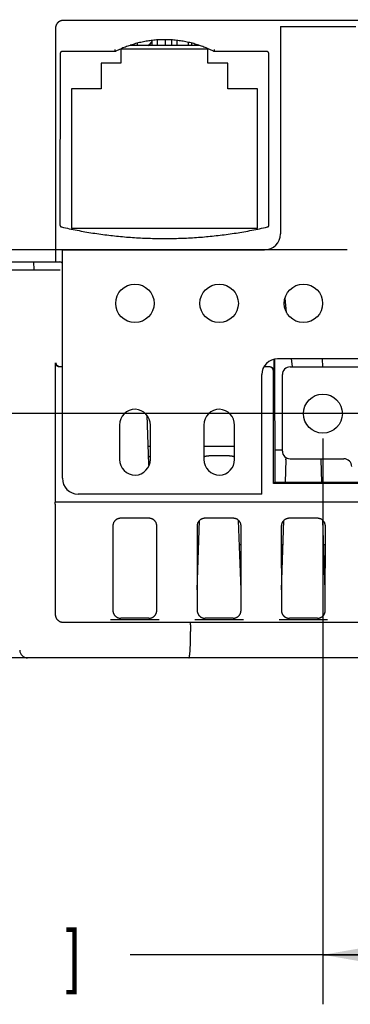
# Model space of a CAD drawing. Header units: inches. Extents: x 0 to 22, y 0 to 17.
# Tile 21 of 41: x 13.8 to 14.7, y 3.7 to 6.2. Entities that reach past the tile are written whole.
import ezdxf

# ---------------------------------------------------------------- set-up
doc = ezdxf.new("R2010")
doc.units = ezdxf.units.IN
doc.header["$LTSCALE"] = 1.21
doc.header["$MEASUREMENT"] = 0
doc.layers.get('0').update_dxf_attribs({"linetype": 'CONTINUOUS'})
doc.layers.add('DIMENSIONS', color=7, linetype='CONTINUOUS')
doc.styles.get("Standard").update_dxf_attribs({"font": 'txt', "width": 0.8})
doc.dimstyles.new('DIMSTYLE_1', dxfattribs={"dimtxt": 0.125, "dimasz": 0.18, "dimexe": 0.18, "dimexo": 0.0625, "dimgap": 0.09, "dimtad": 0, "dimtih": 1, "dimtoh": 1, "dimdec": 3, "dimzin": 4, "dimdsep": 46, "dimtxsty": 'STANDARD', "dimblk": '_FILLED', "dimblk1": '_FILLED', "dimblk2": '_FILLED', "dimcen": 0.09, "dimadec": 0, "dimazin": 0, "dimtp": 0.01, "dimtm": 0.01, "dimtfac": 1, "dimtdec": 3, "dimtofl": 0, "dimtmove": 0, "dimatfit": 3, "dimldrblk": '_FILLED', "dimfxl": 1, "dimtolj": 1, "dimtzin": 4, "dimarcsym": 0})

# ---------------------------------------------------------------- blocks, each defined once
blk = doc.blocks.new('_FILLED')
at = {"color": 0, "linetype": 'BYBLOCK'}
blk.add_solid([(0, 0), (-1, 0.174), (-1, -0.174)], dxfattribs=at)
blk = doc.blocks.new('*D8')
at = {"layer": 'DIMENSIONS', "color": 2, "linetype": 'CONTINUOUS'}
for p, q in [((13.9727, 6.6036), (11.7053, 6.6036)), ((11.8303, 6.6036), (11.8303, 6.2439)), ((11.8303, 5.6342), (11.8303, 5.9939)), ((14.6504, 5.6342), (11.7053, 5.6342))]:
    blk.add_line(p, q, dxfattribs=at)
at = {"layer": 'DIMENSIONS', "color": 2, "linetype": 'CONTINUOUS', "xscale": 0.18, "yscale": 0.18, "zscale": 0.18}
for p, rotation in [((11.8303, 6.6036), 90), ((11.8303, 5.6342), 270)]:
    blk.add_blockref('_FILLED', p, dxfattribs=dict(at, rotation=rotation))
at = {"layer": 'DIMENSIONS', "color": 2, "linetype": 'CONTINUOUS', "width": 0.8}
for s, p in [('.969', (11.2178, 6.0564)), ('[', (11.7428, 6.0564)), ('24.62', (11.8428, 6.0564)), (']', (12.3428, 6.0564))]:
    blk.add_text(s, height=0.125, dxfattribs=at).set_placement(p)
blk = doc.blocks.new('*D9')
at = {"layer": 'DIMENSIONS', "color": 2, "linetype": 'CONTINUOUS'}
for p, q in [((14.5893, 5.158), (14.5893, 3.7286)), ((15.8925, 5.158), (15.8925, 3.7286)), ((15.2409, 3.8536), (14.1018, 3.8536)), ((14.5893, 3.8536), (15.2409, 3.8536)), ((15.8925, 3.8536), (15.2409, 3.8536))]:
    blk.add_line(p, q, dxfattribs=at)
at = {"layer": 'DIMENSIONS', "color": 2, "linetype": 'CONTINUOUS', "xscale": 0.18, "yscale": 0.18, "zscale": 0.18, "rotation": 180}
blk.add_blockref('_FILLED', (14.5893, 3.8536), dxfattribs=at)
at = {"layer": 'DIMENSIONS', "color": 2, "linetype": 'CONTINUOUS', "xscale": 0.18, "yscale": 0.18, "zscale": 0.18}
blk.add_blockref('_FILLED', (15.8925, 3.8536), dxfattribs=at)
at = {"layer": 'DIMENSIONS', "color": 2, "linetype": 'CONTINUOUS', "width": 0.8}
for s, p in [('1.303', (12.8143, 3.7911)), ('[', (13.4393, 3.7911)), ('33.1', (13.5393, 3.7911)), (']', (13.9393, 3.7911))]:
    blk.add_text(s, height=0.125, dxfattribs=at).set_placement(p)
blk = doc.blocks.new('*D11')
at = {"layer": 'DIMENSIONS', "color": 2, "linetype": 'CONTINUOUS'}
for p, q in [((15.83, 5.2205), (11.7053, 5.2205)), ((11.8303, 5.2205), (11.8303, 5.037)), ((11.8303, 4.6036), (11.8303, 4.787)), ((14.1838, 4.6036), (11.7053, 4.6036))]:
    blk.add_line(p, q, dxfattribs=at)
at = {"layer": 'DIMENSIONS', "color": 2, "linetype": 'CONTINUOUS', "xscale": 0.18, "yscale": 0.18, "zscale": 0.18}
for p, rotation in [((11.8303, 5.2205), 90), ((11.8303, 4.6036), 270)]:
    blk.add_blockref('_FILLED', p, dxfattribs=dict(at, rotation=rotation))
at = {"layer": 'DIMENSIONS', "color": 2, "linetype": 'CONTINUOUS', "width": 0.8}
for s, p in [('.617', (11.2178, 4.8495)), ('[', (11.7428, 4.8495)), ('15.67', (11.8428, 4.8495)), (']', (12.3428, 4.8495))]:
    blk.add_text(s, height=0.125, dxfattribs=at).set_placement(p)

msp = doc.modelspace()

# ---------------------------------------------------------------- linework, layer by layer
at = {"color": 7, "linetype": 'CONTINUOUS'}
for p, q in [((13.9133, 6.1936), (13.9133, 5.6036)), ((14.4819, 6.1986), (14.4819, 5.6742)), ((14.4819, 6.1986), (14.6729, 6.1986)), ((14.2768, 6.1506), (14.1018, 6.1506)), ((14.1078, 6.1506), (14.1078, 6.1525)), ((14.1208, 6.1506), (14.1208, 6.1562)), ((14.1578, 6.1506), (14.1578, 6.163)), ((14.1708, 6.1506), (14.1708, 6.1642)), ((14.1908, 6.1648), (14.1909, 6.1506)), ((14.2078, 6.1506), (14.2078, 6.1642)), ((14.2208, 6.1506), (14.2208, 6.163)), ((14.25, 6.1506), (14.25, 6.1581)), ((14.2578, 6.1506), (14.2578, 6.1561)), ((14.2708, 6.1506), (14.2708, 6.1524)), ((13.9252, 6.1299), (13.9247, 5.6967)), ((14.0632, 6.1349), (13.9302, 6.1349)), ((14.0788, 6.1406), (14.0788, 6.1056)), ((14.2988, 6.1406), (14.0788, 6.1406)), ((14.2988, 6.1056), (14.2988, 6.1406)), ((14.4475, 6.1349), (14.3153, 6.1349)), ((14.453, 5.6967), (14.4525, 6.1299)), ((14.0288, 6.1056), (14.0288, 6.0406)), ((14.0788, 6.1056), (14.0288, 6.1056)), ((14.3488, 6.1056), (14.2988, 6.1056)), ((14.3488, 6.0406), (14.3488, 6.1056)), ((13.9538, 6.0406), (13.9538, 5.6886)), ((14.0288, 6.0406), (13.9538, 6.0406)), ((14.4238, 6.0406), (14.3488, 6.0406)), ((14.4238, 5.6886), (14.4238, 6.0406)), ((13.9538, 5.6886), (14.4238, 5.6886)), ((13.9307, 5.0572), (13.9307, 5.6342)), ((13.9307, 5.6342), (14.4419, 5.6342)), ((13.1033, 5.6036), (13.9233, 5.6036)), ((13.8594, 5.5836), (13.859, 5.6037)), ((13.1733, 5.5835), (13.9251, 5.5836)), ((14.4977, 5.4756), (14.4939, 5.5118)), ((13.9133, 5.0019), (13.9133, 5.3486)), ((14.4655, 5.3575), (14.4655, 5.3286)), ((14.4673, 5.3578), (14.4676, 5.0476)), ((16.0075, 5.359), (14.4747, 5.359)), ((14.5121, 5.3392), (14.5101, 5.3586)), ((14.5894, 5.3386), (14.5887, 5.3586)), ((13.9307, 5.3386), (13.9233, 5.3386)), ((14.4542, 5.3386), (14.4399, 5.3386)), ((14.4642, 5.0441), (14.4642, 5.3286)), ((14.5066, 5.3386), (15.9752, 5.3386)), ((14.4347, 5.0172), (14.4347, 5.319)), ((14.487, 5.126), (14.487, 5.3189)), ((14.1441, 5.2162), (14.1484, 5.0932)), ((14.0752, 5.1914), (14.0752, 5.1049)), ((14.1531, 5.1049), (14.1531, 5.1914)), ((14.2882, 5.1914), (14.2882, 5.1049)), ((14.3661, 5.1049), (14.3661, 5.1914)), ((14.1531, 5.1376), (14.1468, 5.1376)), ((14.3661, 5.1376), (14.2882, 5.1376)), ((14.487, 5.1285), (14.4675, 5.1285)), ((14.3032, 5.1143), (14.3506, 5.1143)), ((14.4959, 5.1041), (14.4939, 5.0476)), ((14.5066, 5.1063), (14.6425, 5.1063)), ((14.5839, 5.1041), (14.5859, 5.0476)), ((14.4642, 5.0441), (14.4676, 5.0476)), ((16.0273, 5.0441), (14.4642, 5.0441)), ((14.4676, 5.0476), (16.0142, 5.0476)), ((14.4347, 5.0172), (13.9707, 5.0172)), ((13.9128, 4.9919), (13.9128, 4.7136)), ((16.3176, 4.9969), (13.913, 4.9969)), ((14.1496, 4.9561), (14.0782, 4.9561)), ((14.2714, 4.7757), (14.2775, 4.9507)), ((14.3626, 4.9561), (14.2912, 4.9561)), ((14.3824, 4.7757), (14.3763, 4.9507)), ((14.4844, 4.7757), (14.4905, 4.9507)), ((14.5756, 4.9561), (14.5042, 4.9561)), ((14.5954, 4.7757), (14.5893, 4.9507)), ((14.0582, 4.9361), (14.0585, 4.7235)), ((14.1694, 4.7235), (14.1696, 4.9361)), ((14.2712, 4.9361), (14.2715, 4.7235)), ((14.3824, 4.7235), (14.3826, 4.9361)), ((14.4842, 4.9361), (14.4845, 4.7235)), ((14.5954, 4.7235), (14.5956, 4.9361)), ((14.2713, 4.8901), (14.2754, 4.8901)), ((14.3784, 4.8901), (14.3826, 4.8901)), ((14.4843, 4.8901), (14.4884, 4.8901)), ((14.5914, 4.8901), (14.5956, 4.8901)), ((14.1493, 4.7036), (14.0785, 4.7036)), ((14.3623, 4.7036), (14.2915, 4.7036)), ((14.5753, 4.7036), (14.5045, 4.7036)), ((13.9328, 4.6936), (14.738, 4.6936)), ((14.1753, 4.6993), (14.0526, 4.6993)), ((14.3883, 4.6993), (14.2656, 4.6993)), ((14.6013, 4.6993), (14.4786, 4.6993)), ((14.2548, 4.6615), (14.2549, 4.6704)), ((16.4173, 4.6036), (13.8428, 4.6036))]:
    msp.add_line(p, q, dxfattribs=at)
for centre, radius in [((14.1141, 5.499), 0.0486), ((14.3271, 5.499), 0.0486), ((14.5401, 5.499), 0.0486), ((14.5893, 5.2205), 0.0492)]:
    msp.add_circle(centre, radius, dxfattribs=at)
for centre, radius, start, end in [((14.1384, 6.1686), 0.02, 295.7161, 341.6066), ((14.4419, 5.6742), 0.04, 270, 360), ((13.9233, 5.5936), 0.01, 42.1833, 90), ((14.4747, 5.319), 0.04, 90, 180), ((14.5066, 5.3189), 0.0197, 90, 180), ((14.1152, 5.1914), 0.04, 90, 180), ((14.1131, 5.1914), 0.04, 0, 86.9962), ((14.3282, 5.1914), 0.04, 90, 180), ((14.3261, 5.1914), 0.04, 0, 86.9962), ((14.5066, 5.126), 0.0197, 180, 270), ((14.1152, 5.1049), 0.04, 180, 270), ((14.1131, 5.1049), 0.04, 273.0038, 360), ((14.3282, 5.1049), 0.04, 180, 270), ((14.3261, 5.1049), 0.04, 273.0038, 360), ((14.6425, 5.0866), 0.0197, 0, 90), ((14.1584, 5.0936), 0.01, 182, 205.09), ((13.9707, 5.0572), 0.04, 180, 270), ((13.8428, 4.6236), 0.02, 181.5062, 270.0002)]:
    msp.add_arc(centre, radius, start, end, dxfattribs=at)
for points, knots in [([(13.9333, 6.2136), (13.9327, 6.2136), (13.9314, 6.2135), (13.9296, 6.2133), (13.9278, 6.2128), (13.926, 6.2123), (13.9244, 6.2115), (13.9227, 6.2106), (13.9212, 6.2096), (13.9198, 6.2084), (13.9185, 6.2071), (13.9173, 6.2057), (13.9163, 6.2041), (13.9154, 6.2025), (13.9146, 6.2008), (13.914, 6.1991), (13.9136, 6.1973), (13.9134, 6.1955), (13.9133, 6.1942), (13.9133, 6.1936)], [0, 0, 0, 0, 0.058918, 0.117818, 0.176658, 0.235512, 0.294288, 0.353106, 0.411841, 0.47064, 0.52936, 0.588159, 0.646894, 0.705712, 0.764488, 0.823342, 0.882182, 0.941082, 1, 1, 1, 1]), ([(15.0724, 6.2136), (14.9466, 6.2136), (14.6943, 6.2136), (14.3146, 6.2136), (14.0607, 6.2136), (13.9333, 6.2136)], [0, 0, 0, 0, 0.331128, 0.664461, 1, 1, 1, 1]), ([(14.2768, 6.1506), (14.2764, 6.1507), (14.2717, 6.1523), (14.2627, 6.155), (14.2496, 6.1583), (14.2364, 6.1609), (14.223, 6.1629), (14.2095, 6.1643), (14.196, 6.1649), (14.1825, 6.1649), (14.169, 6.1643), (14.1556, 6.1629), (14.1422, 6.1609), (14.1289, 6.1583), (14.1158, 6.155), (14.1068, 6.1523), (14.1022, 6.1507), (14.1018, 6.1506)], [0, 0, 0, 0, 0.006789, 0.082617, 0.158489, 0.234423, 0.310329, 0.386143, 0.462032, 0.537968, 0.613857, 0.689671, 0.765577, 0.841511, 0.917383, 0.993211, 1, 1, 1, 1]), ([(13.9302, 6.1349), (13.93, 6.1349), (13.9295, 6.1349), (13.9289, 6.1348), (13.9283, 6.1346), (13.9277, 6.1343), (13.9271, 6.1339), (13.9267, 6.1335), (13.9262, 6.133), (13.9259, 6.1324), (13.9256, 6.1319), (13.9254, 6.1312), (13.9252, 6.1306), (13.9252, 6.1302), (13.9252, 6.1299)], [0, 0, 0, 0, 0.083054, 0.166821, 0.250574, 0.333586, 0.416583, 0.500288, 0.583976, 0.66692, 0.749849, 0.833488, 0.917113, 1, 1, 1, 1]), ([(14.0647, 6.1387), (14.0645, 6.1386), (14.0642, 6.1385), (14.0636, 6.1383), (14.063, 6.1382), (14.0627, 6.1382), (14.0625, 6.1382)], [0, 0, 0, 0, 0.249998, 0.5, 0.750002, 1, 1, 1, 1]), ([(14.0644, 6.1349), (14.0643, 6.135), (14.064, 6.135), (14.0636, 6.1349), (14.0634, 6.1349), (14.0632, 6.1349)], [0, 0, 0, 0, 0.342083, 0.67219, 1, 1, 1, 1]), ([(14.0655, 6.1355), (14.0654, 6.1354), (14.0651, 6.1353), (14.0647, 6.1352), (14.0645, 6.135), (14.0644, 6.1349)], [0, 0, 0, 0, 0.330623, 0.660596, 1, 1, 1, 1]), ([(14.3141, 6.1349), (14.314, 6.135), (14.3138, 6.1352), (14.3134, 6.1353), (14.3132, 6.1354), (14.3131, 6.1355)], [0, 0, 0, 0, 0.339404, 0.669377, 1, 1, 1, 1]), ([(14.3161, 6.1382), (14.3159, 6.1382), (14.3155, 6.1382), (14.3149, 6.1383), (14.3144, 6.1385), (14.314, 6.1386), (14.3138, 6.1387)], [0, 0, 0, 0, 0.249968, 0.49998, 0.749992, 1, 1, 1, 1]), ([(14.3153, 6.1349), (14.3152, 6.1349), (14.3149, 6.1349), (14.3145, 6.135), (14.3143, 6.135), (14.3141, 6.1349)], [0, 0, 0, 0, 0.32781, 0.657917, 1, 1, 1, 1]), ([(14.4525, 6.1299), (14.4525, 6.1302), (14.4524, 6.1306), (14.4523, 6.1312), (14.4521, 6.1319), (14.4518, 6.1324), (14.4514, 6.133), (14.451, 6.1335), (14.4505, 6.1339), (14.45, 6.1343), (14.4494, 6.1346), (14.4488, 6.1348), (14.4481, 6.1349), (14.4477, 6.1349), (14.4475, 6.1349)], [0, 0, 0, 0, 0.082887, 0.166512, 0.250151, 0.33308, 0.416024, 0.499712, 0.583417, 0.666414, 0.749426, 0.833179, 0.916946, 1, 1, 1, 1]), ([(13.9247, 5.6967), (13.9247, 5.6964), (13.9247, 5.696), (13.9248, 5.6953), (13.9251, 5.6947), (13.9254, 5.6941), (13.9257, 5.6935), (13.9262, 5.693), (13.9267, 5.6926), (13.9273, 5.6922), (13.9279, 5.692), (13.9283, 5.6918), (13.9286, 5.6918)], [0, 0, 0, 0, 0.100005, 0.200534, 0.300674, 0.400212, 0.500451, 0.600653, 0.700085, 0.80005, 0.900326, 1, 1, 1, 1]), ([(14.4491, 5.6918), (14.4493, 5.6918), (14.4498, 5.692), (14.4504, 5.6922), (14.4509, 5.6926), (14.4515, 5.693), (14.4519, 5.6935), (14.4523, 5.6941), (14.4526, 5.6947), (14.4528, 5.6953), (14.453, 5.696), (14.453, 5.6964), (14.453, 5.6967)], [0, 0, 0, 0, 0.099674, 0.19995, 0.299915, 0.399347, 0.499549, 0.599788, 0.699326, 0.799466, 0.899995, 1, 1, 1, 1]), ([(13.9286, 5.6918), (13.9417, 5.6888), (13.968, 5.6833), (14.0078, 5.6764), (14.0478, 5.6709), (14.088, 5.6667), (14.1283, 5.664), (14.1686, 5.6626), (14.209, 5.6626), (14.2494, 5.664), (14.2897, 5.6667), (14.3298, 5.6709), (14.3698, 5.6764), (14.4096, 5.6833), (14.436, 5.6888), (14.4491, 5.6918)], [0, 0, 0, 0, 0.076924, 0.153851, 0.23077, 0.307698, 0.384614, 0.461543, 0.538457, 0.615386, 0.692302, 0.76923, 0.846149, 0.923076, 1, 1, 1, 1]), ([(13.9233, 5.3386), (13.9229, 5.3386), (13.9222, 5.3386), (13.9211, 5.3388), (13.92, 5.3391), (13.919, 5.3396), (13.918, 5.3401), (13.9171, 5.3407), (13.9162, 5.3415), (13.9155, 5.3423), (13.9148, 5.3433), (13.9143, 5.3442), (13.9138, 5.3453), (13.9135, 5.3464), (13.9133, 5.3475), (13.9133, 5.3482), (13.9133, 5.3486)], [0, 0, 0, 0, 0.071519, 0.143107, 0.214542, 0.28613, 0.357532, 0.429055, 0.500478, 0.571878, 0.64333, 0.714618, 0.786054, 0.857309, 0.928695, 1, 1, 1, 1]), ([(13.917, 5.3428), (13.9167, 5.3432), (13.9163, 5.3438), (13.9157, 5.3449), (13.9153, 5.3461), (13.915, 5.3473), (13.9149, 5.3482), (13.9149, 5.3486)], [0, 0, 0, 0, 0.19379, 0.391921, 0.593445, 0.796692, 1, 1, 1, 1]), ([(13.9185, 5.3412), (13.9182, 5.3414), (13.9177, 5.3419), (13.9172, 5.3425), (13.917, 5.3428)], [0, 0, 0, 0, 0.489252, 1, 1, 1, 1]), ([(13.9254, 5.3386), (13.925, 5.3386), (13.9244, 5.3386), (13.9236, 5.3387), (13.9228, 5.3389), (13.9219, 5.3392), (13.9211, 5.3395), (13.9202, 5.34), (13.9193, 5.3405), (13.9188, 5.3409), (13.9185, 5.3412)], [0, 0, 0, 0, 0.132389, 0.235343, 0.34558, 0.464373, 0.590226, 0.721544, 0.8579, 1, 1, 1, 1]), ([(14.4642, 5.3286), (14.4642, 5.329), (14.4641, 5.3297), (14.4639, 5.3308), (14.4636, 5.3319), (14.4632, 5.3329), (14.4627, 5.3339), (14.462, 5.3348), (14.4613, 5.3357), (14.4604, 5.3364), (14.4595, 5.3371), (14.4585, 5.3376), (14.4575, 5.338), (14.4564, 5.3383), (14.4553, 5.3385), (14.4545, 5.3386), (14.4542, 5.3386)], [0, 0, 0, 0, 0.071364, 0.142807, 0.214111, 0.28559, 0.356909, 0.428381, 0.499788, 0.571204, 0.642707, 0.714078, 0.785624, 0.857009, 0.928541, 1, 1, 1, 1]), ([(14.4599, 5.3376), (14.4602, 5.3374), (14.4609, 5.3371), (14.4618, 5.3364), (14.4626, 5.3357), (14.4634, 5.3348), (14.464, 5.3339), (14.4646, 5.3329), (14.465, 5.3319), (14.4653, 5.3308), (14.4655, 5.3297), (14.4655, 5.329), (14.4655, 5.3286)], [0, 0, 0, 0, 0.099932, 0.200044, 0.300035, 0.400013, 0.500087, 0.599958, 0.700061, 0.799934, 0.900014, 1, 1, 1, 1]), ([(14.1477, 5.1131), (14.1477, 5.1131), (14.1483, 5.1129), (14.1493, 5.1126), (14.1507, 5.1121), (14.152, 5.1115), (14.1528, 5.1111), (14.1531, 5.1109)], [0, 0, 0, 0, 0.016138, 0.290921, 0.55687, 0.812303, 1, 1, 1, 1]), ([(14.2882, 5.1111), (14.2883, 5.1112), (14.289, 5.1116), (14.2901, 5.1121), (14.2916, 5.1126), (14.2926, 5.1129), (14.2931, 5.1131)], [0, 0, 0, 0, 0.125518, 0.406078, 0.698188, 1, 1, 1, 1]), ([(14.2931, 5.1131), (14.2936, 5.1132), (14.2947, 5.1135), (14.2963, 5.1138), (14.298, 5.114), (14.2998, 5.1142), (14.3015, 5.1143), (14.3027, 5.1143), (14.3032, 5.1143)], [0, 0, 0, 0, 0.160208, 0.323935, 0.490742, 0.65949, 0.829594, 1, 1, 1, 1]), ([(14.3506, 5.1143), (14.3512, 5.1143), (14.3524, 5.1143), (14.3541, 5.1142), (14.3558, 5.114), (14.3575, 5.1138), (14.3592, 5.1135), (14.3608, 5.1131), (14.3623, 5.1126), (14.3637, 5.1121), (14.365, 5.1115), (14.3658, 5.1111), (14.3661, 5.1109)], [0, 0, 0, 0, 0.10947, 0.218746, 0.32715, 0.434308, 0.539487, 0.642406, 0.74228, 0.838944, 0.931785, 1, 1, 1, 1]), ([(14.4959, 5.1041), (14.4959, 5.1045), (14.496, 5.1052), (14.4963, 5.1063), (14.4968, 5.1073), (14.4974, 5.1081), (14.4978, 5.1085), (14.4979, 5.1086)], [0, 0, 0, 0, 0.221177, 0.442296, 0.667673, 0.900974, 1, 1, 1, 1]), ([(14.5835, 5.1063), (14.5835, 5.1063), (14.5836, 5.1059), (14.5838, 5.1052), (14.5839, 5.1045), (14.5839, 5.1041)], [0, 0, 0, 0, 0.014309, 0.50709, 1, 1, 1, 1]), ([(13.913, 4.9969), (13.9131, 4.9969), (13.9131, 4.997), (13.9131, 4.9971), (13.9131, 4.9973), (13.9132, 4.9976), (13.9132, 4.998), (13.9132, 4.9984), (13.9133, 4.9989), (13.9133, 4.9994), (13.9133, 5), (13.9133, 5.0006), (13.9133, 5.0013), (13.9133, 5.0017), (13.9133, 5.0019)], [0, 0, 0, 0, 0.010842, 0.037224, 0.079836, 0.137573, 0.209827, 0.296207, 0.394668, 0.502538, 0.6188, 0.742583, 0.870766, 1, 1, 1, 1]), ([(13.9128, 4.9919), (13.9128, 4.9921), (13.9128, 4.9926), (13.9128, 4.9932), (13.9128, 4.9938), (13.9128, 4.9944), (13.9128, 4.995), (13.9129, 4.9954), (13.9129, 4.9959), (13.9129, 4.9962), (13.9129, 4.9965), (13.913, 4.9967), (13.913, 4.9969), (13.913, 4.9969), (13.913, 4.9969)], [0, 0, 0, 0, 0.129234, 0.257417, 0.3812, 0.497462, 0.605332, 0.703793, 0.790173, 0.862427, 0.920164, 0.962776, 0.989158, 1, 1, 1, 1]), ([(14.0782, 4.9561), (14.0776, 4.9561), (14.0764, 4.9561), (14.0745, 4.9558), (14.0727, 4.9554), (14.071, 4.9548), (14.0693, 4.9541), (14.0677, 4.9532), (14.0661, 4.9521), (14.0647, 4.9509), (14.0634, 4.9496), (14.0622, 4.9482), (14.0612, 4.9467), (14.0603, 4.9451), (14.0596, 4.9434), (14.059, 4.9416), (14.0585, 4.9398), (14.0583, 4.938), (14.0582, 4.9367), (14.0582, 4.9361)], [0, 0, 0, 0, 0.058806, 0.117602, 0.176347, 0.23512, 0.29383, 0.352599, 0.411303, 0.47009, 0.528817, 0.587641, 0.646418, 0.705294, 0.76414, 0.823074, 0.882001, 0.940991, 1, 1, 1, 1]), ([(14.1696, 4.9361), (14.1696, 4.9367), (14.1696, 4.938), (14.1693, 4.9398), (14.1689, 4.9416), (14.1683, 4.9434), (14.1675, 4.9451), (14.1666, 4.9467), (14.1656, 4.9482), (14.1644, 4.9496), (14.1631, 4.9509), (14.1617, 4.9521), (14.1602, 4.9532), (14.1586, 4.9541), (14.1569, 4.9548), (14.1551, 4.9554), (14.1533, 4.9558), (14.1515, 4.9561), (14.1503, 4.9561), (14.1496, 4.9561)], [0, 0, 0, 0, 0.059009, 0.117999, 0.176926, 0.23586, 0.294706, 0.353582, 0.412359, 0.471183, 0.52991, 0.588697, 0.647401, 0.70617, 0.76488, 0.823653, 0.882398, 0.941194, 1, 1, 1, 1]), ([(14.2912, 4.9561), (14.2906, 4.9561), (14.2894, 4.9561), (14.2875, 4.9558), (14.2857, 4.9554), (14.284, 4.9548), (14.2823, 4.9541), (14.2807, 4.9532), (14.2791, 4.9521), (14.2777, 4.9509), (14.2764, 4.9496), (14.2752, 4.9482), (14.2742, 4.9467), (14.2733, 4.9451), (14.2726, 4.9434), (14.272, 4.9416), (14.2715, 4.9398), (14.2713, 4.938), (14.2712, 4.9367), (14.2712, 4.9361)], [0, 0, 0, 0, 0.058806, 0.117602, 0.176347, 0.23512, 0.29383, 0.352599, 0.411303, 0.47009, 0.528817, 0.587641, 0.646418, 0.705294, 0.76414, 0.823074, 0.882001, 0.940991, 1, 1, 1, 1]), ([(14.3826, 4.9361), (14.3826, 4.9367), (14.3826, 4.938), (14.3823, 4.9398), (14.3819, 4.9416), (14.3813, 4.9434), (14.3805, 4.9451), (14.3796, 4.9467), (14.3786, 4.9482), (14.3774, 4.9496), (14.3761, 4.9509), (14.3747, 4.9521), (14.3732, 4.9532), (14.3716, 4.9541), (14.3699, 4.9548), (14.3681, 4.9554), (14.3663, 4.9558), (14.3645, 4.9561), (14.3633, 4.9561), (14.3626, 4.9561)], [0, 0, 0, 0, 0.059009, 0.117999, 0.176926, 0.23586, 0.294706, 0.353582, 0.412359, 0.471183, 0.52991, 0.588697, 0.647401, 0.70617, 0.76488, 0.823653, 0.882398, 0.941194, 1, 1, 1, 1]), ([(14.5042, 4.9561), (14.5036, 4.9561), (14.5024, 4.9561), (14.5005, 4.9558), (14.4987, 4.9554), (14.497, 4.9548), (14.4953, 4.9541), (14.4937, 4.9532), (14.4921, 4.9521), (14.4907, 4.9509), (14.4894, 4.9496), (14.4882, 4.9482), (14.4872, 4.9467), (14.4863, 4.9451), (14.4856, 4.9434), (14.485, 4.9416), (14.4845, 4.9398), (14.4843, 4.938), (14.4842, 4.9367), (14.4842, 4.9361)], [0, 0, 0, 0, 0.058806, 0.117602, 0.176347, 0.23512, 0.29383, 0.352599, 0.411303, 0.47009, 0.528817, 0.587641, 0.646418, 0.705294, 0.76414, 0.823074, 0.882001, 0.940991, 1, 1, 1, 1]), ([(14.5956, 4.9361), (14.5956, 4.9367), (14.5956, 4.938), (14.5953, 4.9398), (14.5949, 4.9416), (14.5943, 4.9434), (14.5935, 4.9451), (14.5926, 4.9467), (14.5916, 4.9482), (14.5904, 4.9496), (14.5891, 4.9509), (14.5877, 4.9521), (14.5862, 4.9532), (14.5846, 4.9541), (14.5829, 4.9548), (14.5811, 4.9554), (14.5793, 4.9558), (14.5775, 4.9561), (14.5763, 4.9561), (14.5756, 4.9561)], [0, 0, 0, 0, 0.059009, 0.117999, 0.176926, 0.23586, 0.294706, 0.353582, 0.412359, 0.471183, 0.52991, 0.588697, 0.647401, 0.70617, 0.76488, 0.823653, 0.882398, 0.941194, 1, 1, 1, 1]), ([(13.9128, 4.7136), (13.9128, 4.7129), (13.9128, 4.7117), (13.9131, 4.7099), (13.9135, 4.7081), (13.9141, 4.7063), (13.9148, 4.7046), (13.9157, 4.703), (13.9168, 4.7015), (13.918, 4.7001), (13.9193, 4.6988), (13.9207, 4.6976), (13.9222, 4.6965), (13.9238, 4.6956), (13.9255, 4.6949), (13.9273, 4.6943), (13.9291, 4.6939), (13.9309, 4.6936), (13.9321, 4.6936), (13.9328, 4.6936)], [0, 0, 0, 0, 0.058918, 0.117818, 0.176658, 0.235512, 0.294288, 0.353106, 0.411841, 0.47064, 0.52936, 0.588159, 0.646894, 0.705712, 0.764488, 0.823342, 0.882182, 0.941082, 1, 1, 1, 1]), ([(14.0585, 4.7235), (14.0585, 4.7229), (14.0586, 4.7217), (14.0588, 4.7199), (14.0592, 4.7181), (14.0598, 4.7163), (14.0606, 4.7146), (14.0615, 4.713), (14.0625, 4.7115), (14.0637, 4.7101), (14.065, 4.7088), (14.0664, 4.7076), (14.068, 4.7065), (14.0696, 4.7056), (14.0713, 4.7049), (14.073, 4.7043), (14.0748, 4.7039), (14.0767, 4.7036), (14.0779, 4.7036), (14.0785, 4.7036)], [0, 0, 0, 0, 0.058763, 0.117544, 0.176298, 0.2351, 0.293855, 0.352681, 0.411448, 0.470297, 0.529082, 0.587953, 0.646761, 0.705647, 0.76448, 0.823374, 0.882231, 0.941122, 1, 1, 1, 1]), ([(14.1493, 4.7036), (14.15, 4.7036), (14.1512, 4.7036), (14.153, 4.7039), (14.1548, 4.7043), (14.1566, 4.7049), (14.1583, 4.7056), (14.1599, 4.7065), (14.1614, 4.7076), (14.1628, 4.7088), (14.1641, 4.7101), (14.1653, 4.7115), (14.1664, 4.713), (14.1673, 4.7146), (14.168, 4.7163), (14.1686, 4.7181), (14.169, 4.7199), (14.1693, 4.7217), (14.1694, 4.7229), (14.1694, 4.7235)], [0, 0, 0, 0, 0.058878, 0.117769, 0.176626, 0.23552, 0.294353, 0.353239, 0.412047, 0.470918, 0.529703, 0.588552, 0.647319, 0.706145, 0.7649, 0.823702, 0.882456, 0.941237, 1, 1, 1, 1]), ([(14.2715, 4.7235), (14.2715, 4.7229), (14.2716, 4.7217), (14.2718, 4.7199), (14.2722, 4.7181), (14.2728, 4.7163), (14.2736, 4.7146), (14.2745, 4.713), (14.2755, 4.7115), (14.2767, 4.7101), (14.278, 4.7088), (14.2794, 4.7076), (14.281, 4.7065), (14.2826, 4.7056), (14.2843, 4.7049), (14.286, 4.7043), (14.2878, 4.7039), (14.2897, 4.7036), (14.2909, 4.7036), (14.2915, 4.7036)], [0, 0, 0, 0, 0.058763, 0.117544, 0.176298, 0.2351, 0.293855, 0.352681, 0.411448, 0.470297, 0.529082, 0.587953, 0.646761, 0.705647, 0.76448, 0.823374, 0.882231, 0.941122, 1, 1, 1, 1]), ([(14.3623, 4.7036), (14.363, 4.7036), (14.3642, 4.7036), (14.366, 4.7039), (14.3678, 4.7043), (14.3696, 4.7049), (14.3713, 4.7056), (14.3729, 4.7065), (14.3744, 4.7076), (14.3758, 4.7088), (14.3771, 4.7101), (14.3783, 4.7115), (14.3794, 4.713), (14.3803, 4.7146), (14.381, 4.7163), (14.3816, 4.7181), (14.382, 4.7199), (14.3823, 4.7217), (14.3824, 4.7229), (14.3824, 4.7235)], [0, 0, 0, 0, 0.058878, 0.117769, 0.176626, 0.23552, 0.294353, 0.353239, 0.412047, 0.470918, 0.529703, 0.588552, 0.647319, 0.706145, 0.7649, 0.823702, 0.882456, 0.941237, 1, 1, 1, 1]), ([(14.4845, 4.7235), (14.4845, 4.7229), (14.4846, 4.7217), (14.4848, 4.7199), (14.4852, 4.7181), (14.4858, 4.7163), (14.4866, 4.7146), (14.4875, 4.713), (14.4885, 4.7115), (14.4897, 4.7101), (14.491, 4.7088), (14.4924, 4.7076), (14.494, 4.7065), (14.4956, 4.7056), (14.4973, 4.7049), (14.499, 4.7043), (14.5008, 4.7039), (14.5027, 4.7036), (14.5039, 4.7036), (14.5045, 4.7036)], [0, 0, 0, 0, 0.058763, 0.117544, 0.176298, 0.2351, 0.293855, 0.352681, 0.411448, 0.470297, 0.529082, 0.587953, 0.646761, 0.705647, 0.76448, 0.823374, 0.882231, 0.941122, 1, 1, 1, 1]), ([(14.5753, 4.7036), (14.576, 4.7036), (14.5772, 4.7036), (14.579, 4.7039), (14.5808, 4.7043), (14.5826, 4.7049), (14.5843, 4.7056), (14.5859, 4.7065), (14.5874, 4.7076), (14.5888, 4.7088), (14.5901, 4.7101), (14.5913, 4.7115), (14.5924, 4.713), (14.5933, 4.7146), (14.594, 4.7163), (14.5946, 4.7181), (14.595, 4.7199), (14.5953, 4.7217), (14.5954, 4.7229), (14.5954, 4.7235)], [0, 0, 0, 0, 0.058878, 0.117769, 0.176626, 0.23552, 0.294353, 0.353239, 0.412047, 0.470918, 0.529703, 0.588552, 0.647319, 0.706145, 0.7649, 0.823702, 0.882456, 0.941237, 1, 1, 1, 1]), ([(14.0746, 4.6997), (14.0741, 4.6997), (14.0729, 4.6996), (14.0713, 4.6996), (14.0696, 4.6996), (14.0679, 4.6995), (14.0661, 4.6995), (14.0642, 4.6994), (14.0623, 4.6994), (14.0603, 4.6994), (14.0583, 4.6994), (14.0564, 4.6994), (14.0544, 4.6993), (14.0532, 4.6993), (14.0526, 4.6993)], [0, 0, 0, 0, 0.075065, 0.150494, 0.226826, 0.30456, 0.384606, 0.468863, 0.558071, 0.649144, 0.739519, 0.828433, 0.915535, 1, 1, 1, 1]), ([(14.1753, 4.6993), (14.1747, 4.6993), (14.1734, 4.6993), (14.1715, 4.6994), (14.1696, 4.6994), (14.1676, 4.6994), (14.1656, 4.6994), (14.1636, 4.6994), (14.1617, 4.6995), (14.16, 4.6995), (14.1582, 4.6996), (14.1566, 4.6996), (14.1549, 4.6996), (14.1538, 4.6997), (14.1532, 4.6997)], [0, 0, 0, 0, 0.084432, 0.17105, 0.259415, 0.349541, 0.440959, 0.53093, 0.61592, 0.696381, 0.774045, 0.850001, 0.925044, 1, 1, 1, 1]), ([(14.2534, 4.691), (14.2535, 4.691), (14.2536, 4.6908), (14.2537, 4.6905), (14.2538, 4.69), (14.254, 4.6893), (14.2541, 4.6885), (14.2542, 4.6875), (14.2543, 4.6864), (14.2544, 4.6852), (14.2545, 4.6838), (14.2546, 4.6824), (14.2546, 4.6808), (14.2547, 4.6792), (14.2548, 4.6775), (14.2548, 4.6758), (14.2548, 4.674), (14.2549, 4.6722), (14.2549, 4.671), (14.2549, 4.6704)], [0, 0, 0, 0, 0.010608, 0.028307, 0.053411, 0.085978, 0.125819, 0.172479, 0.225779, 0.285217, 0.350132, 0.420295, 0.494952, 0.57337, 0.655222, 0.739504, 0.825462, 0.91269, 1, 1, 1, 1]), ([(14.2876, 4.6997), (14.2871, 4.6997), (14.2859, 4.6996), (14.2843, 4.6996), (14.2826, 4.6996), (14.2809, 4.6995), (14.2791, 4.6995), (14.2772, 4.6994), (14.2753, 4.6994), (14.2733, 4.6994), (14.2713, 4.6994), (14.2694, 4.6994), (14.2674, 4.6993), (14.2662, 4.6993), (14.2656, 4.6993)], [0, 0, 0, 0, 0.075065, 0.150494, 0.226826, 0.30456, 0.384606, 0.468863, 0.558071, 0.649144, 0.739519, 0.828433, 0.915535, 1, 1, 1, 1]), ([(14.3883, 4.6993), (14.3877, 4.6993), (14.3864, 4.6993), (14.3845, 4.6994), (14.3826, 4.6994), (14.3806, 4.6994), (14.3786, 4.6994), (14.3766, 4.6994), (14.3747, 4.6995), (14.373, 4.6995), (14.3712, 4.6996), (14.3696, 4.6996), (14.3679, 4.6996), (14.3668, 4.6997), (14.3662, 4.6997)], [0, 0, 0, 0, 0.084432, 0.17105, 0.259415, 0.349541, 0.440959, 0.53093, 0.61592, 0.696381, 0.774045, 0.850001, 0.925044, 1, 1, 1, 1]), ([(14.5006, 4.6997), (14.5001, 4.6997), (14.4989, 4.6996), (14.4973, 4.6996), (14.4956, 4.6996), (14.4939, 4.6995), (14.4921, 4.6995), (14.4902, 4.6994), (14.4883, 4.6994), (14.4863, 4.6994), (14.4843, 4.6994), (14.4824, 4.6994), (14.4804, 4.6993), (14.4792, 4.6993), (14.4786, 4.6993)], [0, 0, 0, 0, 0.075065, 0.150494, 0.226826, 0.30456, 0.384606, 0.468863, 0.558071, 0.649144, 0.739519, 0.828433, 0.915535, 1, 1, 1, 1]), ([(14.6013, 4.6993), (14.6007, 4.6993), (14.5994, 4.6993), (14.5975, 4.6994), (14.5956, 4.6994), (14.5936, 4.6994), (14.5916, 4.6994), (14.5896, 4.6994), (14.5877, 4.6995), (14.586, 4.6995), (14.5842, 4.6996), (14.5826, 4.6996), (14.5809, 4.6996), (14.5798, 4.6997), (14.5792, 4.6997)], [0, 0, 0, 0, 0.084432, 0.17105, 0.259415, 0.349541, 0.440959, 0.53093, 0.61592, 0.696381, 0.774045, 0.850001, 0.925044, 1, 1, 1, 1]), ([(14.2506, 4.6036), (14.2507, 4.6036), (14.251, 4.6038), (14.2512, 4.6043), (14.2515, 4.6051), (14.2518, 4.6062), (14.2521, 4.6077), (14.2524, 4.6094), (14.2527, 4.6114), (14.2529, 4.6137), (14.2532, 4.6162), (14.2534, 4.619), (14.2537, 4.6221), (14.2539, 4.6253), (14.254, 4.6288), (14.2542, 4.6325), (14.2544, 4.6363), (14.2545, 4.6403), (14.2546, 4.6443), (14.2547, 4.6485), (14.2548, 4.6528), (14.2548, 4.6571), (14.2548, 4.66), (14.2548, 4.6615)], [0, 0, 0, 0, 0.005992, 0.015786, 0.030441, 0.050193, 0.075034, 0.104912, 0.139662, 0.179162, 0.223155, 0.271478, 0.323802, 0.379932, 0.439486, 0.502235, 0.567758, 0.635795, 0.705904, 0.777788, 0.851004, 0.925216, 1, 1, 1, 1])]:
    msp.add_open_spline(points, degree=3, knots=knots, dxfattribs=at)
for points in [[(14.0902, 6.1464), (14.086, 6.1448), (14.0818, 6.1431), (14.0777, 6.1412)], [(14.1018, 6.1506), (14.0979, 6.1493), (14.094, 6.1479), (14.0902, 6.1464)], [(14.2884, 6.1464), (14.2845, 6.1479), (14.2807, 6.1493), (14.2768, 6.1506)], [(14.3009, 6.1412), (14.2967, 6.1431), (14.2926, 6.1448), (14.2884, 6.1464)], [(14.0661, 6.1358), (14.0659, 6.1357), (14.0657, 6.1356), (14.0655, 6.1355)], [(14.0777, 6.1412), (14.0738, 6.1395), (14.0699, 6.1377), (14.0661, 6.1358)], [(14.3125, 6.1358), (14.3086, 6.1377), (14.3048, 6.1395), (14.3009, 6.1412)], [(14.3131, 6.1355), (14.3129, 6.1356), (14.3127, 6.1357), (14.3125, 6.1358)]]:
    msp.add_open_spline(points, degree=3, dxfattribs=at)

# ---------------------------------------------------------------- dimensions: what is measured, and where the dimension line sits
at = {"layer": 'DIMENSIONS', "color": 2, "linetype": 'CONTINUOUS'}
for base, p1, p2, picture, middle in [((11.8303, 6.6036), (14.6504, 5.6342), (13.9727, 6.6036), '*D8', (11.8303, 6.1189)), ((11.8303, 5.2205), (14.1838, 4.6036), (15.83, 5.2205), '*D11', (11.8303, 4.912))]:
    dim = msp.add_linear_dim(base=base, p1=p1, p2=p2, angle=90, dimstyle='DIMSTYLE_1', dxfattribs=at)
    dim.commit()
    dim.dimension.update_dxf_attribs({"geometry": picture, "text_midpoint": middle, "dimtype": 160})
dim = msp.add_linear_dim(base=(15.8925, 3.8536), p1=(14.5893, 5.158), p2=(15.8925, 5.158), dimstyle='DIMSTYLE_1', dxfattribs=at)
dim.commit()
dim.dimension.update_dxf_attribs({"geometry": '*D9', "text_midpoint": (13.4268, 3.8536), "dimtype": 160})

doc.saveas('drawing.dxf')
